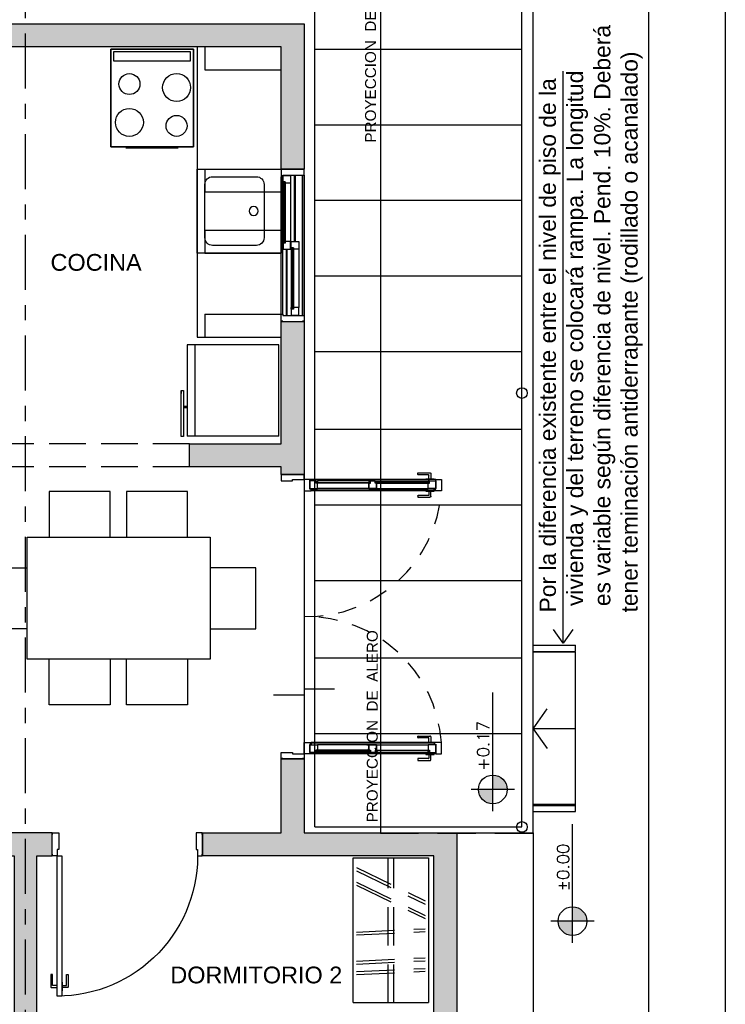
# Model space of a CAD drawing. Header units: millimetres. Extents: x 201 to 840, y 135 to 685.
# Tile 74 of 219: x 327.57 to 332.2, y 189.75 to 196.2. Entities that reach past the tile are written whole.
import ezdxf

# ---------------------------------------------------------------- set-up
doc = ezdxf.new("R2010")
doc.units = ezdxf.units.MM
for name, pattern in [('ACAD_ISO02W100', [15, 12, -3]), ('ACAD_ISO10W100', [18, 12, -3, 0, -3]), ('HIDDEN', [0.375, 0.25, -0.125]), ('HIDDEN2', [0.1875, 0.125, -0.0625])]:
    doc.linetypes.add(name, pattern=pattern)
doc.layers.add('001', color=1, linetype='Continuous', lineweight=5)
doc.layers.add('COTA NIVELES', color=2, linetype='Continuous', lineweight=20)
for name, color, linetype in [('01', 1, 'Continuous'), ('02', 2, 'Continuous'), ('03', 3, 'Continuous'), ('10', 251, 'Continuous'), ('ABERTURAS', 2, 'Continuous'), ('AREA', 2, 'Continuous'), ('EQUIPAMIENTO', 2, 'Continuous'), ('EQUIPAMIENTO MOVIL', 1, 'Continuous'), ('LAMINA', 6, 'Continuous'), ('LLAMADAS', 1, 'Continuous'), ('MAMPOSTERIA', 5, 'Continuous'), ('muro', 6, 'Continuous'), ('NIVELES', 1, 'Continuous'), ('piso', 1, 'Continuous'), ('PROYECCIONES', 2, 'Continuous'), ('SANITARIO ARTEF', 2, 'Continuous'), ('TEXT', 4, 'Continuous')]:
    doc.layers.add(name, color=color, linetype=linetype)
doc.styles.add('ARIAL', font='arial.ttf', dxfattribs={"height": 0.06})
doc.styles.add('RETIRO', font='swissel.ttf', dxfattribs={"height": 2.5})
doc.styles.add('ROMANS', font='romans.shx')
doc.styles.get("Standard").update_dxf_attribs({"font": 'arial.ttf'})
doc.styles.add('STYLE1', font='ARIALUNI.TTF', dxfattribs={"height": 0.09})
doc.dimstyles.new('05', dxfattribs={"dimscale": 0, "dimtxt": 0.09, "dimasz": 0.05, "dimexe": 0, "dimexo": 0, "dimgap": 0, "dimtad": 0, "dimzin": 0, "dimdsep": 46, "dimtxsty": 'Standard', "dimblk": 'OPEN90', "dimcen": 0.25, "dimclrd": 1, "dimclre": 1, "dimclrt": 3, "dimadec": 0, "dimazin": 0, "dimtfac": 1, "dimtofl": 0, "dimtmove": 2, "dimatfit": 3, "dimldrblk": 'BOXFILLED', "dimfxl": 1, "dimtolj": 1, "dimtzin": 0, "dimarcsym": 0})

# ---------------------------------------------------------------- blocks, each defined once
blk = doc.blocks.new('ERFREF')
at = {"layer": 'EQUIPAMIENTO', "ltscale": 0.8}
blk.add_lwpolyline([(286.4013, 280.2414), (286.4013, 279.6914), (286.9513, 279.6914), (286.9513, 280.2414)], close=True, dxfattribs=at)
blk.add_lwpolyline([(286.4513, 280.1414), (286.4513, 279.8538, 0.414214), (286.5013, 279.8038), (286.8513, 279.8038, 0.414214), (286.9013, 279.8538), (286.9013, 280.1414, 0.414214), (286.8513, 280.1914), (286.5013, 280.1914, 0.414214)], format="xyb", close=True, dxfattribs=at)
blk.add_circle((286.6763, 279.8721), 0.0302, dxfattribs=at)
blk = doc.blocks.new('ERE')
at = {"layer": 'EQUIPAMIENTO'}
blk.add_blockref('ERFREF', (-286.7263, -279.951), dxfattribs=at)
blk = doc.blocks.new('tgg')
at = {"layer": 'EQUIPAMIENTO', "color": 1}
for p, q in [((284.8023, 256.1586), (285.4023, 256.1586)), ((284.8023, 256.1586), (284.8023, 255.559)), ((285.4023, 256.1586), (285.4023, 255.559)), ((285.4023, 255.6086), (284.8023, 255.6086)), ((285.4023, 255.559), (284.8023, 255.559)), ((285.1022, 255.5192), (285.0825, 255.5192))]:
    blk.add_line(p, q, dxfattribs=at)
for points in [[(284.9891, 255.559), (284.9891, 255.5351)], [(284.9971, 255.559), (284.9971, 255.5351)], [(284.8017, 255.5351), (284.8017, 255.5192), (285.1022, 255.5192)], [(285.1022, 255.5351), (284.8017, 255.5351)], [(285.1022, 255.5192), (285.1022, 255.5351)]]:
    blk.add_lwpolyline(points, dxfattribs=at)
blk = doc.blocks.new('A$C7B807F26')
at = {"layer": 'ABERTURAS', "color": 1}
for p, q in [((0, 0.05), (0, 0.95)), ((0.01, 0.05), (0.01, 0.95)), ((0.012, 0.9071), (0.012, 0.5253)), ((0.062, 0.9074), (0.062, 0.525)), ((0.088, 0.525), (0.088, 0.96)), ((0.093, 0.525), (0.093, 0.96)), ((0.14, 0.04), (0.14, 0.96)), ((0.15, 0.96), (0.15, 0.04)), ((0.15, 0.04), (0.15, 0.96)), ((0.0345, 0.04), (0.0345, 0.475)), ((0.0395, 0.04), (0.0395, 0.475)), ((0.0655, 0.4747), (0.0655, 0.0929)), ((0.1155, 0.475), (0.1155, 0.0926))]:
    blk.add_line(p, q, dxfattribs=at)
at = {"layer": 'ABERTURAS'}
for points in [[(0.01, 0.9975), (0, 0.9975), (0, 0.95), (0.01, 0.95), (0.01, 0.96), (0.15, 0.96), (0.15, 0.9975), (0.14, 0.9975)], [(0.0405, 0.9574), (0.062, 0.9574), (0.062, 0.9074), (0.027, 0.9074), (0.027, 0.9174), (0.012, 0.9174), (0.012, 0.9574), (0.0335, 0.9574), (0.0335, 0.9574), (0.0405, 0.9574), (0.0405, 0.9574)], [(0.0405, 0.475), (0.062, 0.475), (0.062, 0.525), (0.027, 0.525), (0.027, 0.515), (0.012, 0.515), (0.012, 0.475), (0.0335, 0.475), (0.0335, 0.475), (0.0405, 0.475), (0.0405, 0.475)], [(0.094, 0.525), (0.1155, 0.525), (0.1155, 0.475), (0.0805, 0.475), (0.0805, 0.485), (0.0655, 0.485), (0.0655, 0.525), (0.087, 0.525), (0.087, 0.525), (0.094, 0.525), (0.094, 0.525)], [(0.094, 0.0426), (0.1155, 0.0426), (0.1155, 0.0926), (0.0805, 0.0926), (0.0805, 0.0826), (0.0655, 0.0826), (0.0655, 0.0426), (0.087, 0.0426), (0.087, 0.0426), (0.094, 0.0426), (0.094, 0.0426)], [(0.01, 0.0025), (0, 0.0025), (0, 0.05), (0.01, 0.05), (0.01, 0.04), (0.15, 0.04), (0.15, 0.0025), (0.14, 0.0025)]]:
    blk.add_lwpolyline(points, dxfattribs=at)
for points in [[(0.012, 0.9071), (0.022, 0.9071), (0.022, 0.9171), (0.012, 0.9171)], [(0.012, 0.5253), (0.022, 0.5253), (0.022, 0.5153), (0.012, 0.5153)], [(0.0655, 0.4747), (0.0755, 0.4747), (0.0755, 0.4847), (0.0655, 0.4847)], [(0.0655, 0.0929), (0.0755, 0.0929), (0.0755, 0.0829), (0.0655, 0.0829)]]:
    blk.add_lwpolyline(points, close=True, dxfattribs=at)
at = {"layer": 'ABERTURAS', "color": 1}
for points in [[(0.0265, 0.9174), (0.0265, 0.5153), (0.0225, 0.5153), (0.0225, 0.9174)], [(0.076, 0.0826), (0.076, 0.4847), (0.08, 0.4847), (0.08, 0.0826)]]:
    blk.add_lwpolyline(points, dxfattribs=at)
at = {"layer": 'muro', "ltscale": 0.01}
for p, q in [((0, 1), (0.15, 1)), ((0, 0), (0.15, 0))]:
    blk.add_line(p, q, dxfattribs=at)
blk = doc.blocks.new('A$C23EA652E')
for points in [[(1.0203, -0.5595), (1.0203, -0.2595), (0.6203, -0.2595), (0.6203, -0.5595)], [(1.5282, -0.5595), (1.5282, -0.2595), (1.1282, -0.2595), (1.1282, -0.5595)], [(1.6762, -0.5595), (1.6762, -1.3595), (0.4762, -1.3595), (0.4762, -0.5595), (1.6762, -0.5595)], [(0.4762, -1.1595), (0.1762, -1.1595), (0.1762, -0.7595), (0.4762, -0.7595)], [(1.6762, -1.1595), (1.9762, -1.1595), (1.9762, -0.7595), (1.6762, -0.7595)], [(1.0203, -1.3595), (1.0203, -1.6595), (0.6203, -1.6595), (0.6203, -1.3595)], [(1.5282, -1.3595), (1.5282, -1.6595), (1.1282, -1.6595), (1.1282, -1.3595)]]:
    blk.add_lwpolyline(points)
blk = doc.blocks.new('A$C0E4B4C16')
for p, q in [((-0.6793, -1.1127), (-0.6793, -0.1627)), ((-0.6793, -0.1627), (-0.184, -0.1627)), ((-0.184, -0.1627), (-0.184, -1.1127)), ((-0.6793, -1.1127), (-0.184, -1.1127))]:
    blk.add_line(p, q)
at = {"linetype": 'HIDDEN'}
for p, q in [((-0.4498, -1.1127), (-0.4498, -0.1627)), ((-0.4123, -1.1127), (-0.4123, -0.1627)), ((-0.6573, -0.2487), (-0.2059, -0.4671)), ((-0.6563, -0.2278), (-0.2059, -0.4458)), ((-0.6573, -0.3437), (-0.2059, -0.5622)), ((-0.6563, -0.3228), (-0.2059, -0.5408)), ((-0.6563, -0.6501), (-0.2059, -0.6284)), ((-0.6563, -0.6694), (-0.2059, -0.6476)), ((-0.6563, -0.8404), (-0.2059, -0.8187)), ((-0.6563, -0.8597), (-0.2059, -0.838)), ((-0.6563, -0.9097), (-0.2059, -0.888)), ((-0.6563, -0.929), (-0.2059, -0.9072))]:
    blk.add_line(p, q, dxfattribs=at)
blk = doc.blocks.new('fggf')
at = {"layer": 'AREA', "ltscale": 0.5}
for p, q in [((0.42, 0.4028), (0.46, 0.4028)), ((-0.63, 0.1262), (-0.59, 0.1262)), ((-0.59, 0.1264), (0.415, 0.1264)), ((0.42, 0.1262), (0.46, 0.1262))]:
    blk.add_line(p, q, dxfattribs=at)
at = {"layer": 'muro'}
for p, q in [((-0.0875, 0.4028), (-0.2179, 0.3121)), ((-0.0875, 0.1264), (-0.0875, 0.4028)), ((-0.0875, 0.4028), (0.043, 0.3121))]:
    blk.add_line(p, q, dxfattribs=at)
at = {"layer": 'piso', "color": 2}
for p, q in [((-0.63, 0.4028), (-0.63, 0.1262)), ((-0.59, 0.4028), (-0.59, 0.1262)), ((0.42, 0.4028), (0.42, 0.1262)), ((0.46, 0.4028), (0.46, 0.1262))]:
    blk.add_line(p, q, dxfattribs=at)
at = {"layer": 'piso'}
for p, q in [((-0.585, 0.1264), (-0.585, 0.4028)), ((0.415, 0.1264), (0.415, 0.4028))]:
    blk.add_line(p, q, dxfattribs=at)
blk = doc.blocks.new('ERVE')
at = {"color": 1}
for points in [[(-0.4572, -0.4651), (0.254, -0.4651), (0.254, 0.1349), (-0.4572, 0.1349)], [(0.2355, 0.1159), (0.1682, 0.1159), (0.1682, -0.4452), (0.2355, -0.4452)]]:
    blk.add_lwpolyline(points, close=True, dxfattribs=at)
for centre, radius in [((-0.2794, 0), 0.1016), ((0, 0), 0.0762), ((-0.3048, -0.3429), 0.0762), ((-0.0254, -0.3429), 0.1016)]:
    blk.add_circle(centre, radius, dxfattribs=at)
for points in [[(-0.4572, -0.4651), (-0.4572, 0.1349), (0.254, 0.1349), (0.254, -0.4651)], [(-0.4636, 0.0254, -0.2032), (-0.4636, -0.3556, -0.2032), (-0.4636, -0.3556, -0.4953), (-0.4636, 0.0254, -0.4953)], [(0.1651, -0.4651), (0.2413, -0.4651), (0.2413, -0.4651), (0.1905, -0.4651)]]:
    blk.add_3dface(points, dxfattribs=at)
blk = doc.blocks.new('A$C0817262D')
at = {"layer": 'AREA', "xscale": 0.9008177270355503, "yscale": 0.9008177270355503, "zscale": 0.9008177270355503, "rotation": 180}
blk.add_blockref('ERVE', (-0.1705, -0.1654, 0.0572), dxfattribs=at)
blk = doc.blocks.new('A$C2B9D4405')
at = {"layer": '02'}
for points in [[(0.9193, 0.0692), (0.8945, 0.0692, -0.414214), (0.8925, 0.0712), (0.8925, 0.1395, 0.414214), (0.8905, 0.1415), (0.8818, 0.1415, 0.414214), (0.8798, 0.1395), (0.8798, 0.0628, 0.414214), (0.8862, 0.0565), (0.9193, 0.0565)], [(0.9557, 0.0692), (0.9805, 0.0692, 0.414214), (0.9825, 0.0712), (0.9825, 0.1395, -0.414214), (0.9845, 0.1415), (0.9932, 0.1415, -0.414214), (0.9952, 0.1395), (0.9952, 0.0628, -0.414214), (0.9888, 0.0565), (0.9557, 0.0565)]]:
    blk.add_lwpolyline(points, format="xyb", dxfattribs=at)
for points in [[(0.9225, 0.0907), (0.9193, 0.0907), (0.9193, 0.0349), (0.9225, 0.0349)], [(0.9525, 0.0907), (0.9557, 0.0907), (0.9557, 0.0349), (0.9525, 0.0349)]]:
    blk.add_lwpolyline(points, dxfattribs=at)
at = {"layer": 'ABERTURAS', "ltscale": 0.01}
for points in [[(0.0025, 1.06), (0.0025, 1.07), (0.0325, 1.07), (0.0425, 1.07), (0.0425, 1.02), (0.0425, 0.961), (0.0325, 0.961), (0.0325, 0.92), (0.0025, 0.92), (0.0025, 0.93)], [(0.9825, 1.06), (0.9825, 1.07), (0.9525, 1.07), (0.9425, 1.07), (0.9425, 1.02), (0.9425, 0.961), (0.9525, 0.961), (0.9525, 0.92), (0.9825, 0.92), (0.9825, 0.93)]]:
    blk.add_lwpolyline(points, dxfattribs=at)
blk.add_lwpolyline([(0.9525, 0), (0.9525, 0.92), (0.9225, 0.92), (0.9225, 0)], close=True, dxfattribs=at)
at = {"layer": 'ABERTURAS', "color": 1, "ltscale": 0.01}
blk.add_arc((0.9525, 0.92), 0.92, 177.44576, 270, dxfattribs=at)
at = {"layer": 'MAMPOSTERIA'}
for points in [[(0, 1.07), (0, 0.92)], [(0.985, 0.92), (0.985, 1.07)]]:
    blk.add_lwpolyline(points, dxfattribs=at)
blk = doc.blocks.new('A$C3420644B')
at = {"layer": '01'}
for p, q in [((0.0375, 0.2814), (0.8625, 0.2814)), ((0.0475, 0.2114), (0.8525, 0.2114)), ((0.0475, 0.2064), (0.8525, 0.2064))]:
    blk.add_line(p, q, dxfattribs=at)
for points in [[(0.0775, 0.2609), (0.43, 0.2609), (0.43, 0.2569), (0.0775, 0.2569)], [(0.8225, 0.2609), (0.47, 0.2609), (0.47, 0.2569), (0.8225, 0.2569)]]:
    blk.add_lwpolyline(points, dxfattribs=at)
at = {"layer": '02'}
for p, q in [((0.435, 0.2714), (0.0878, 0.2714)), ((0.465, 0.2714), (0.8122, 0.2714)), ((0.425, 0.2214), (0.0875, 0.2214)), ((0.475, 0.2214), (0.8125, 0.2214))]:
    blk.add_line(p, q, dxfattribs=at)
at = {"layer": '03'}
for points in [[(0, 0.2814), (0, 0.2064), (0.0475, 0.2064), (0.0475, 0.2164), (0.0375, 0.2164), (0.0375, 0.2814), (0, 0.2814), (0, 0.2814)], [(0.0375, 0.2214), (0.0375, 0.2214), (0.0875, 0.2214), (0.0875, 0.2564), (0.0775, 0.2564), (0.0775, 0.2714), (0.0375, 0.2714), (0.0375, 0.2499), (0.0375, 0.2499), (0.0375, 0.2214), (0.0375, 0.2214)], [(0.475, 0.2214), (0.475, 0.2214), (0.425, 0.2214), (0.425, 0.2564), (0.435, 0.2564), (0.435, 0.2714), (0.475, 0.2714), (0.475, 0.2714), (0.475, 0.2714)], [(0.425, 0.2214), (0.425, 0.2214), (0.475, 0.2214), (0.475, 0.2564), (0.465, 0.2564), (0.465, 0.2714), (0.425, 0.2714), (0.425, 0.2714), (0.425, 0.2714)], [(0.8625, 0.2214), (0.8625, 0.2214), (0.8125, 0.2214), (0.8125, 0.2564), (0.8225, 0.2564), (0.8225, 0.2714), (0.8625, 0.2714), (0.8625, 0.2499), (0.8625, 0.2499), (0.8625, 0.2214), (0.8625, 0.2214)], [(0.9, 0.2814), (0.9, 0.2064), (0.8525, 0.2064), (0.8525, 0.2164), (0.8625, 0.2164), (0.8625, 0.2814), (0.9, 0.2814), (0.9, 0.2814)], [(0.425, 0.2564), (0.425, 0.2214), (0.425, 0.2214)], [(0.475, 0.2564), (0.475, 0.2214), (0.475, 0.2214)]]:
    blk.add_lwpolyline(points, dxfattribs=at)
for points in [[(0.0878, 0.2714), (0.0878, 0.2614), (0.0778, 0.2614), (0.0778, 0.2714)], [(0.4247, 0.2714), (0.4247, 0.2614), (0.4347, 0.2614), (0.4347, 0.2714)], [(0.4753, 0.2714), (0.4753, 0.2614), (0.4653, 0.2614), (0.4653, 0.2714)], [(0.8122, 0.2714), (0.8122, 0.2614), (0.8222, 0.2614), (0.8222, 0.2714)], [(0.8122, 0.2714), (0.8122, 0.2614), (0.8222, 0.2614), (0.8222, 0.2714)]]:
    blk.add_lwpolyline(points, close=True, dxfattribs=at)
at = {"layer": 'ABERTURAS', "linetype": 'HIDDEN2'}
for points in [[(0.0817, 0.2846), (0.0817, 0.3094, -0.414214), (0.0837, 0.3114), (0.152, 0.3114, 0.414214), (0.154, 0.3134), (0.154, 0.3221, 0.414214), (0.152, 0.3241), (0.0753, 0.3241, 0.414214), (0.069, 0.3178), (0.069, 0.2846)], [(0.0817, 0.2032), (0.0817, 0.1784, 0.414214), (0.0837, 0.1764), (0.152, 0.1764, -0.414214), (0.154, 0.1744), (0.154, 0.1658, -0.414214), (0.152, 0.1638), (0.0753, 0.1638, -0.414214), (0.069, 0.1701), (0.069, 0.2032)]]:
    blk.add_lwpolyline(points, format="xyb", dxfattribs=at)
for points in [[(0.1032, 0.2814), (0.1032, 0.2846), (0.0475, 0.2846), (0.0475, 0.2814)], [(0.1032, 0.2064), (0.1032, 0.2032), (0.0475, 0.2032), (0.0475, 0.2064)]]:
    blk.add_lwpolyline(points, dxfattribs=at)
blk = doc.blocks.new('pv')
at = {"layer": 'ABERTURAS', "ltscale": 0.01}
for points in [[(269.7173, 320.946), (269.7173, 320.936), (269.7473, 320.936), (269.7573, 320.936), (269.7573, 320.986), (269.7573, 321.011), (269.7473, 321.011), (269.7473, 321.086), (269.7173, 321.086), (269.7173, 321.076)], [(271.5773, 320.946), (271.5773, 320.936), (271.5473, 320.936), (271.5373, 320.936), (271.5373, 320.986), (271.5373, 321.011), (271.5473, 321.011), (271.5473, 321.086), (271.5773, 321.086), (271.5773, 321.076)]]:
    blk.add_lwpolyline(points, dxfattribs=at)
at = {"layer": 'ABERTURAS', "color": 250, "linetype": 'HIDDEN2'}
for centre, start, end in [((269.7611, 321.1018), 358.97191, 86.04904), ((271.5334, 321.1018), 93.95096, 181.02809)]:
    blk.add_arc(centre, 0.8863, start, end, dxfattribs=at)
at = {"layer": 'MAMPOSTERIA'}
for points in [[(269.7148, 320.936), (269.7148, 321.086)], [(271.5798, 321.086), (271.5798, 320.936)]]:
    blk.add_lwpolyline(points, dxfattribs=at)
at = {"layer": '001', "xscale": -1, "rotation": 90.00760876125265}
blk.add_blockref('A$C3420644B', (270.0286, 321.986), dxfattribs=at)
at = {"layer": '001', "rotation": 269.9923912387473}
blk.add_blockref('A$C3420644B', (271.2659, 321.986), dxfattribs=at)

msp = doc.modelspace()

# ---------------------------------------------------------------- hatches: boundary and pattern name
at = {"layer": '10'}
h = msp.add_hatch(color=256, dxfattribs=at)
h.paths.add_polyline_path([(329.4358, 196.1735), (327.6108, 196.1735), (327.6108, 196.0235), (329.2858, 196.0235), (329.2858, 195.2221), (329.2858, 195.2221), (329.4358, 195.2221)])
h.paths.add_polyline_path([(327.6108, 196.1735), (326.1358, 196.1735), (326.1358, 196.0235), (326.8858, 196.0235), (326.8858, 195.9753), (327.0358, 195.9753), (327.0358, 196.0235), (327.6108, 196.0235)])
h.paths.add_polyline_path([(329.4358, 194.2221), (329.2858, 194.2221), (329.2858, 193.4208), (328.6858, 193.4208), (328.6858, 193.2708), (329.2858, 193.2708), (329.2858, 193.2208), (329.4358, 193.2208)])
h.paths.add_polyline_path([(327.0358, 194.9903), (326.8858, 194.9903), (326.8858, 194.9208), (326.8358, 194.9208), (326.8358, 194.7708), (326.8858, 194.7708), (326.8858, 193.4208), (324.7358, 193.4208), (324.7358, 193.7958), (324.5858, 193.7958), (324.5858, 193.2383), (324.7358, 193.2383), (324.7358, 193.2708), (327.0358, 193.2708)])
h.paths.add_polyline_path([(324.7358, 196.0235), (324.5858, 196.0235), (324.5858, 194.9208), (324.7358, 194.9208)])
h.paths.add_polyline_path([(324.7358, 196.1735), (324.5858, 196.1735), (324.5858, 196.0235), (324.7358, 196.0235)])
h.paths.add_polyline_path([(324.7358, 194.7708), (325.8508, 194.7708), (325.8508, 194.9208), (324.5858, 194.9208), (324.5858, 194.3958), (324.7358, 194.3958)])
h.paths.add_polyline_path([(324.7358, 190.7208), (326.4508, 190.7208), (326.4508, 190.8708), (324.7358, 190.8708), (324.7358, 191.3733), (324.5858, 191.3733), (324.5858, 187.6708), (325.6358, 187.6708), (325.6358, 187.8208), (324.7358, 187.8208)])
h.paths.add_polyline_path([(330.4358, 190.8688), (329.9358, 190.8688), (329.4358, 190.8708), (329.4358, 191.3558), (329.2858, 191.3558), (329.2858, 190.8708), (328.7708, 190.8708), (328.7708, 190.7208), (330.2858, 190.7208), (330.2858, 187.8208), (329.4858, 187.8208), (329.4858, 187.6708), (330.4358, 187.6708)])
h.paths.add_polyline_path([(328.4858, 187.8208), (327.6858, 187.8208), (327.6858, 190.7208), (327.7858, 190.7208), (327.7858, 190.8708), (327.6108, 190.8708), (327.6108, 187.6708), (328.4858, 187.6708)])
h.paths.add_polyline_path([(327.6108, 190.8708), (327.4358, 190.8708), (327.4358, 190.7208), (327.5358, 190.7208), (327.5358, 187.8208), (326.6358, 187.8208), (326.6358, 187.6708), (327.6108, 187.6708)])
at = {"layer": 'NIVELES', "ltscale": 0.01}
h = msp.add_hatch(color=256, dxfattribs=at)
h.paths.add_polyline_path([(330.578, 191.1553, 0.414214), (330.6721, 191.0613), (330.6721, 191.1553)])
h.paths.add_polyline_path([(330.6721, 191.2494), (330.6721, 191.1553), (330.7662, 191.1553, 0.414214)])
h = msp.add_hatch(color=256, dxfattribs=at)
h.paths.add_polyline_path([(331.1003, 190.2919, 0.414214), (331.1944, 190.1978), (331.1944, 190.2919)])
h.paths.add_polyline_path([(331.1944, 190.386), (331.1944, 190.2919), (331.2885, 190.2919, 0.414214)])

# ---------------------------------------------------------------- linework, layer by layer
at = {"elevation": 0.0629}
msp.add_lwpolyline([(322.7189, 184.2234), (322.7189, 199.471), (332.1956, 199.471), (332.1956, 184.2234)], close=True, dxfattribs=at)
at = {"layer": '02', "color": 1, "ltscale": 0.01}
for centre in [(330.8632, 193.7542, 0.0629), (330.8632, 190.9097, 0.0629)]:
    msp.add_circle(centre, 0.035, dxfattribs=at)
at = {"layer": 'ABERTURAS', "linetype": 'ACAD_ISO02W100', "ltscale": 0.02}
for p, q in [((328.6858, 193.4208, 0.0629), (327.0358, 193.4208, 0.0629)), ((328.6858, 193.2708, 0.0629), (327.0358, 193.2708, 0.0629))]:
    msp.add_line(p, q, dxfattribs=at)
at = {"layer": 'EQUIPAMIENTO'}
for p, q in [((328.7358, 196.0235, 0.0629), (328.7358, 194.1208, 0.0629)), ((328.7358, 194.1208, 0.0629), (329.2858, 194.1208, 0.0629))]:
    msp.add_line(p, q, dxfattribs=at)
at = {"layer": 'LAMINA', "elevation": 0.0629}
msp.add_lwpolyline([(331.6956, 184.7234), (331.6956, 198.771), (323.2189, 198.771), (323.2189, 184.7234)], close=True, dxfattribs=at)
at = {"layer": 'MAMPOSTERIA', "elevation": 0.0629}
for points in [[(329.4358, 196.1735), (329.4358, 195.2221), (329.2858, 195.2221), (329.2858, 196.0235), (327.0358, 196.0235), (327.0358, 195.9753), (326.8858, 195.9753), (326.8858, 196.0235), (326.1358, 196.0235), (326.1358, 196.1735), (329.4358, 196.1735)], [(329.4358, 194.2221), (329.4358, 193.2208), (329.2858, 193.2208), (329.2858, 193.2708), (328.6858, 193.2708), (328.6858, 193.4208), (329.2858, 193.4208), (329.2858, 194.2221), (329.4358, 194.2221)], [(329.4858, 187.8208), (330.2858, 187.8208), (330.2858, 190.7208), (328.7708, 190.7208), (328.7708, 190.8708), (329.2858, 190.8708), (329.2858, 191.3558), (329.4358, 191.3558), (329.4358, 190.8708), (330.4358, 190.8708), (330.4358, 187.6708), (329.4858, 187.6708), (329.4858, 187.8208)], [(327.5358, 190.7208), (327.5358, 187.8208), (326.6358, 187.8208), (326.6358, 187.6708), (328.4858, 187.6708), (328.4858, 187.8208), (327.6858, 187.8208), (327.6858, 190.7208), (327.7858, 190.7208), (327.7858, 190.8708), (327.4358, 190.8708), (327.4358, 190.7208), (327.5358, 190.7208)]]:
    msp.add_lwpolyline(points, dxfattribs=at)
at = {"layer": 'muro'}
for p, q in [((328.7858, 196.0221, 0.0629), (328.7858, 195.8721, 0.0629)), ((328.7858, 195.8721, 0.0629), (329.2858, 195.8721, 0.0629)), ((328.7858, 195.2221, 0.0629), (328.7858, 195.0721, 0.0629)), ((328.7858, 194.8221, 0.0629), (328.7858, 194.6721, 0.0629)), ((328.7858, 194.2708, 0.0629), (328.7858, 194.1208, 0.0629))]:
    msp.add_line(p, q, dxfattribs=at)
at = {"layer": 'muro', "elevation": 0.0629}
for points in [[(328.7858, 195.2221), (329.2858, 195.2221)], [(328.7858, 195.0721), (329.2858, 195.0721)], [(328.7858, 194.8221), (329.2858, 194.8221)], [(328.7858, 194.6721), (329.2858, 194.6721)], [(328.7858, 194.2708), (329.2858, 194.2708)], [(328.7858, 194.1208), (329.2858, 194.1208)]]:
    msp.add_lwpolyline(points, dxfattribs=at)
at = {"layer": 'NIVELES', "color": 3}
for p, q in [((330.6721, 191.0138, 0.0629), (330.6721, 191.7918, 0.0629)), ((331.1944, 190.1504, 0.0629), (331.1944, 190.9284, 0.0629))]:
    msp.add_line(p, q, dxfattribs=at)
at = {"layer": 'NIVELES', "color": 1}
for p, q in [((330.8139, 191.1555, 0.0629), (330.5304, 191.1555, 0.0629)), ((331.3361, 190.2921, 0.0629), (331.0526, 190.2921, 0.0629))]:
    msp.add_line(p, q, dxfattribs=at)
at = {"layer": 'NIVELES', "color": 3}
for centre in [(330.6721, 191.1555, 0.0629), (331.1944, 190.2921, 0.0629)]:
    msp.add_circle(centre, 0.0941, dxfattribs=at)
at = {"layer": 'piso'}
for p, q in [((329.9358, 196.6735, 0.0629), (329.9358, 190.8708, 0.0629)), ((329.4358, 193.2208, 0.0629), (329.4358, 191.3558, 0.0629)), ((329.9358, 190.8708, 0.0629), (330.9358, 190.8708, 0.0629)), ((330.9358, 190.8708, 0.0629), (330.9358, 187.1708, 0.0629))]:
    msp.add_line(p, q, dxfattribs=at)
at = {"layer": 'piso', "color": 1}
msp.add_line((330.9358, 190.8708, 0.0629), (330.9358, 196.6735, 0.0629), dxfattribs=at)
at = {"layer": 'piso', "color": 3, "ltscale": 0.01, "elevation": 0.0629}
msp.add_lwpolyline([(329.6358, 191.8128), (329.4358, 191.8128), (329.4358, 191.7728), (329.2358, 191.7728)], dxfattribs=at)
at = {"layer": 'PROYECCIONES', "color": 1}
for p, q in [((329.5062, 190.9097, 0.0629), (329.5062, 196.5988, 0.0629)), ((330.8632, 190.9097, 0.0629), (330.8632, 196.5988, 0.0629)), ((329.5062, 196.0093, 0.0629), (330.8632, 196.0093, 0.0629)), ((329.5062, 195.5134, 0.0629), (330.8632, 195.5134, 0.0629)), ((329.5062, 195.0176, 0.0629), (330.8632, 195.0176, 0.0629)), ((329.5062, 194.5218, 0.0629), (330.8632, 194.5218, 0.0629)), ((329.5062, 194.0259, 0.0629), (330.8632, 194.0259, 0.0629)), ((329.5062, 193.5176, 0.0629), (330.8632, 193.5176, 0.0629)), ((329.5062, 193.0218, 0.0629), (330.8632, 193.0218, 0.0629)), ((329.5062, 192.5259, 0.0629), (330.8632, 192.5259, 0.0629)), ((329.5062, 192.0176, 0.0629), (330.8632, 192.0176, 0.0629)), ((329.5062, 191.5218, 0.0629), (330.8632, 191.5218, 0.0629)), ((329.5062, 190.9097, 0.0629), (330.8632, 190.9097, 0.0629))]:
    msp.add_line(p, q, dxfattribs=at)
at = {"layer": 'PROYECCIONES', "linetype": 'ACAD_ISO10W100', "ltscale": 0.03, "elevation": 0.0629}
msp.add_lwpolyline([(327.6108, 187.1708), (327.6108, 196.6735)], dxfattribs=at)
at = {"layer": 'PROYECCIONES', "linetype": 'HIDDEN', "elevation": 0.0629}
msp.add_lwpolyline([(324.0858, 187.1688), (324.0858, 196.6715), (329.9358, 196.6715), (329.9358, 190.8688), (330.9358, 190.8688), (330.9358, 187.1688)], close=True, dxfattribs=at)

# ---------------------------------------------------------------- block references
at = {"layer": '001', "rotation": 90}
msp.add_blockref('fggf', (331.3395, 191.6408, 0.0629), dxfattribs=at)
at = {"layer": '03', "rotation": 270}
msp.add_blockref('pv', (8.3498, 462.9355, 0.0629), dxfattribs=at)
at = {"layer": 'ABERTURAS'}
msp.add_blockref('A$C7B807F26', (329.2858, 194.2221, 0.0629), dxfattribs=at)
at = {"layer": 'ABERTURAS', "xscale": -1}
msp.add_blockref('A$C2B9D4405', (328.7708, 189.8008, 0.0629), dxfattribs=at)
at = {"layer": 'EQUIPAMIENTO MOVIL', "xscale": -1, "rotation": 270}
msp.add_blockref('tgg', (73.1107, -91.3315, 0.0629), dxfattribs=at)
at = {"layer": 'EQUIPAMIENTO MOVIL'}
for name, p in [('A$C23EA652E', (327.1445, 193.3686, 0.0629)), ('A$C0E4B4C16', (330.4358, 190.8708, 0.0629))]:
    msp.add_blockref(name, p, dxfattribs=at)
at = {"layer": 'muro', "rotation": 270}
msp.add_blockref('A$C0817262D', (328.4568, 195.6093, -0.0629), dxfattribs=at)
at = {"layer": 'SANITARIO ARTEF', "xscale": -1, "rotation": 90.00000000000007}
msp.add_blockref('ERE', (329.0263, 194.8971, 0.0629), dxfattribs=at)

# ---------------------------------------------------------------- texts
at = {"layer": 'COTA NIVELES', "insert": (331.0934, 190.4874, 0.0629), "char_height": 0.07938, "width": 2.932787, "attachment_point": 1, "rotation": 90, "style": 'ROMANS'}
msp.add_mtext('±0.00', dxfattribs=at)
at = {"layer": 'COTA NIVELES', "style": 'ROMANS'}
msp.add_attdef('+0.17', (330.6491, 191.2773, 0.0629), '_0.00', height=0.07938, rotation=90, dxfattribs=at)
at = {"layer": 'LLAMADAS', "color": 2, "insert": (330.9783, 192.3156, 0.0629), "char_height": 0.1071429, "width": 4.032654, "attachment_point": 1, "rotation": 90, "style": 'RETIRO'}
msp.add_mtext('{\\fArial|b0|i0|c0|p34;Por la diferencia existente entre el nivel de piso de la\\P vivienda y del terreno se colocará rampa. La longitud\\P es variable según diferencia de nivel. Pend. 10%. Deberá tener teminación antiderrapante (rodillado o acanalado) }', dxfattribs=at)
at = {"layer": 'TEXT', "style": 'ARIAL'}
for s, p in [('COCINA', (327.7743, 194.5556, 0.0629)), ('DORMITORIO 2', (328.5594, 189.8843, 0.0629))]:
    msp.add_text(s, height=0.11, dxfattribs=at).set_placement(p)
at = {"layer": 'TEXT', "color": 1, "ltscale": 0.01, "char_height": 0.0715, "width": 1.617, "attachment_point": 1, "rotation": 90, "style": 'STYLE1'}
for insert in [(329.8355, 195.3959, 0.0629), (329.8468, 190.9396, 0.0629)]:
    msp.add_mtext('{\\fArial|b0|i0|c0|p34;PROYECCION  DE  ALERO}', dxfattribs=dict(at, insert=insert))

# ---------------------------------------------------------------- leaders
at = {"layer": 'LLAMADAS'}
msp.add_leader([(331.1327, 192.1142, 0.0629), (331.1326, 195.8641, 0.0629)], dimstyle='05', override={"dimscale": 1, "dimasz": 0.09, "dimldrblk": 'OPEN90'}, dxfattribs=at)

doc.saveas('drawing.dxf')
